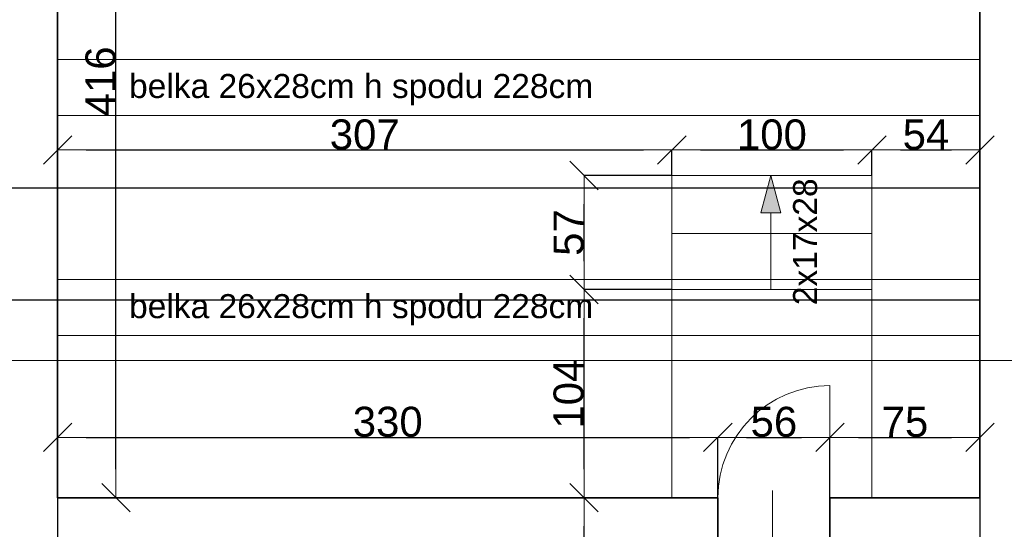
# Model space of a CAD drawing. Header units: metres. Extents: x 7506757 to 756746378, y 5735207 to 582114514.
# Tile 89 of 256: x 7683545 to 7688466, y 5792620 to 5795166. Entities that reach past the tile are written whole.
import ezdxf

# ---------------------------------------------------------------- set-up
doc = ezdxf.new("R2010")
doc.units = ezdxf.units.M
doc.header["$MEASUREMENT"] = 0
doc.header["$PDMODE"] = 2
doc.layers.get('0').update_dxf_attribs({"color": 250, "linetype": 'CONTINUOUS', "lineweight": 100, "plot": 0})
doc.layers.get('Defpoints').update_dxf_attribs({"linetype": 'CONTINUOUS'})
for name, color, linetype, lineweight in [('046', 7, 'CONTINUOUS', 18), ('7 - linia widok1', 7, 'CONTINUOUS', 13), ('ELEKTRYKA141', 7, 'CONTINUOUS', 0), ('M_OCIANA1', 7, 'CONTINUOUS', 13), ('M_OCIANA141', 7, 'CONTINUOUS', 0), ('M_OCIANA6', 5, 'CONTINUOUS', 35), ('M_OPISY141', 7, 'CONTINUOUS', 0)]:
    doc.layers.add(name, color=color, linetype=linetype, lineweight=lineweight)
for name, color, linetype in [('M_OCIANA', 7, 'CONTINUOUS'), ('M_OPISY', 7, 'CONTINUOUS'), ('PWYMIAR', 7, 'CONTINUOUS')]:
    doc.layers.add(name, color=color, linetype=linetype)
doc.styles.add('GENERATED_STYLE_1', font='arial.ttf')
doc.dimstyles.new('GENERATED_STYLE__1', dxfattribs={"dimtxt": 150, "dimasz": 142.5, "dimexe": 0.18, "dimexo": 0, "dimgap": 0.09, "dimtad": 1, "dimdec": 0, "dimlfac": 0.1, "dimzin": 0, "dimdsep": 46, "dimtxsty": 'GENERATED_STYLE_1', "dimblk": 'ARROWHEAD_6', "dimblk1": 'ARROWHEAD_6', "dimblk2": 'ARROWHEAD_6', "dimcen": 0.09, "dimclrd": 251, "dimclre": 251, "dimclrt": 7, "dimazin": 0, "dimtfac": 1, "dimtdec": 4, "dimtmove": 0, "dimatfit": 3, "dimfxl": 0, "dimtolj": 1, "dimtzin": 0, "dimarcsym": 0})
doc.dimstyles.new('GENERATED_STYLE__2', dxfattribs={"dimtxt": 150, "dimasz": 142.5, "dimexe": 0.18, "dimexo": 0, "dimgap": 0.09, "dimtad": 1, "dimtih": 1, "dimtoh": 1, "dimdec": 0, "dimlfac": 0.1, "dimzin": 0, "dimdsep": 46, "dimtxsty": 'GENERATED_STYLE_1', "dimblk": 'ARROWHEAD_6', "dimblk1": 'ARROWHEAD_6', "dimblk2": 'ARROWHEAD_6', "dimcen": 0.09, "dimclrd": 251, "dimclre": 251, "dimclrt": 7, "dimazin": 0, "dimtfac": 1, "dimtdec": 4, "dimtmove": 0, "dimatfit": 3, "dimfxl": 0, "dimtolj": 1, "dimtzin": 0, "dimarcsym": 0})
doc.dimstyles.new('GENERATED_STYLE__3', dxfattribs={"dimtxt": 150, "dimasz": 142.5, "dimexe": 0.18, "dimexo": 0, "dimgap": 0.09, "dimtad": 1, "dimdec": 0, "dimlfac": 0.1, "dimzin": 0, "dimdsep": 46, "dimtxsty": 'GENERATED_STYLE_1', "dimblk": 'ARROWHEAD_6', "dimblk1": 'ARROWHEAD_6', "dimblk2": 'ARROWHEAD_6', "dimcen": 0.09, "dimclrd": 251, "dimclre": 251, "dimclrt": 7, "dimazin": 0, "dimtfac": 1, "dimtdec": 4, "dimtmove": 2, "dimatfit": 3, "dimfxl": 0, "dimtolj": 1, "dimtzin": 0, "dimarcsym": 0})

# ---------------------------------------------------------------- blocks, each defined once
blk = doc.blocks.new('Linia_9', base_point=(590119.7, 242838.3))
at = {"layer": 'M_OCIANA1', "linetype": 'Continuous'}
blk.add_hatch(color=256, dxfattribs=at).paths.add_polyline_path([(590119.7, 243408.3), (590169.7, 243221.7), (590069.7, 243221.7)], flags=0)
for p, q in [((590119.7, 243408.3), (590069.7, 243221.7)), ((590119.7, 243408.3), (590169.7, 243221.7)), ((590169.7, 243221.7), (590069.7, 243221.7))]:
    blk.add_line(p, q, dxfattribs=at)
at = {"layer": 'M_OCIANA141', "linetype": 'Continuous'}
blk.add_line((590119.7, 242838.3), (590119.7, 243221.7), dxfattribs=at)
blk = doc.blocks.new('Linia_13', base_point=(584931.7, 242484))
at = {"layer": 'M_OPISY141', "linetype": 'Continuous'}
blk.add_line((584931.7, 242484), (591798.8, 242484), dxfattribs=at)
blk = doc.blocks.new('ARROWHEAD_6')
at = {"color": 0, "linetype": 'Continuous', "lineweight": 0}
for p, q in [((-0.5, -0.5), (0.5, 0.5)), ((0, 0), (-1, 0))]:
    blk.add_line(p, q, dxfattribs=at)
blk = doc.blocks.new('*D5523')
at = {"layer": 'Defpoints', "color": 0, "linetype": 'Continuous', "transparency": 16777216}
for p in [(7683734.6, 5796937.5), (7684026.4, 5796937.5), (7683734.6, 5792777.5)]:
    blk.add_point(p, dxfattribs=at)
at = {"layer": 'PWYMIAR', "color": 251, "linetype": 'Continuous', "lineweight": -2, "transparency": 16777216}
for p, q in [((7683734.6, 5796937.5), (7684026.6, 5796937.5)), ((7684026.4, 5792920), (7684026.4, 5796795)), ((7683734.6, 5792777.5), (7684026.6, 5792777.5))]:
    blk.add_line(p, q, dxfattribs=at)
at = {"layer": 'PWYMIAR', "color": 251, "linetype": 'Continuous', "lineweight": -2, "transparency": 16777216, "xscale": 142.5, "yscale": 142.5, "zscale": 142.5}
for p, rotation in [((7684026.4, 5796937.5), 90), ((7684026.4, 5792777.5), 270)]:
    blk.add_blockref('ARROWHEAD_6', p, dxfattribs=dict(at, rotation=rotation))
at = {"layer": 'PWYMIAR', "color": 7, "linetype": 'Continuous', "lineweight": 13, "transparency": 16777216, "insert": (7683949.7, 5794857.5), "char_height": 150, "attachment_point": 5, "rotation": 90, "style": 'GENERATED_STYLE_1'}
blk.add_mtext('\\A1;416', dxfattribs=at)
blk = doc.blocks.new('*D5540')
at = {"layer": 'Defpoints', "color": 0, "linetype": 'Continuous', "transparency": 16777216}
for p in [(7687034.6, 5793079.2), (7683734.6, 5792777.5), (7687034.6, 5792777.5)]:
    blk.add_point(p, dxfattribs=at)
at = {"layer": 'PWYMIAR', "color": 251, "linetype": 'Continuous', "lineweight": -2, "transparency": 16777216}
for p, q in [((7683734.6, 5792777.5), (7683734.6, 5793079.4)), ((7683877.1, 5793079.2), (7686892.1, 5793079.2)), ((7687034.6, 5792777.5), (7687034.6, 5793079.4))]:
    blk.add_line(p, q, dxfattribs=at)
at = {"layer": 'PWYMIAR', "color": 251, "linetype": 'Continuous', "lineweight": -2, "transparency": 16777216, "xscale": 142.5, "yscale": 142.5, "zscale": 142.5, "rotation": 180}
blk.add_blockref('ARROWHEAD_6', (7683734.6, 5793079.2), dxfattribs=at)
at = {"layer": 'PWYMIAR', "color": 251, "linetype": 'Continuous', "lineweight": -2, "transparency": 16777216, "xscale": 142.5, "yscale": 142.5, "zscale": 142.5}
blk.add_blockref('ARROWHEAD_6', (7687034.6, 5793079.2), dxfattribs=at)
at = {"layer": 'PWYMIAR', "color": 7, "linetype": 'Continuous', "lineweight": 13, "transparency": 16777216, "insert": (7685384.6, 5793156), "char_height": 150, "attachment_point": 5, "style": 'GENERATED_STYLE_1'}
blk.add_mtext('\\A1;330', dxfattribs=at)
blk = doc.blocks.new('*D5541')
at = {"layer": 'Defpoints', "color": 0, "linetype": 'Continuous', "transparency": 16777216}
for p in [(7687594.6, 5793079.2), (7687034.6, 5792777.5), (7687594.6, 5792777.5)]:
    blk.add_point(p, dxfattribs=at)
at = {"layer": 'PWYMIAR', "color": 251, "linetype": 'Continuous', "lineweight": -2, "transparency": 16777216}
for p, q in [((7687034.6, 5792777.5), (7687034.6, 5793079.4)), ((7687177.1, 5793079.2), (7687452.1, 5793079.2)), ((7687594.6, 5792777.5), (7687594.6, 5793079.4))]:
    blk.add_line(p, q, dxfattribs=at)
at = {"layer": 'PWYMIAR', "color": 251, "linetype": 'Continuous', "lineweight": -2, "transparency": 16777216, "xscale": 142.5, "yscale": 142.5, "zscale": 142.5, "rotation": 180}
blk.add_blockref('ARROWHEAD_6', (7687034.6, 5793079.2), dxfattribs=at)
at = {"layer": 'PWYMIAR', "color": 251, "linetype": 'Continuous', "lineweight": -2, "transparency": 16777216, "xscale": 142.5, "yscale": 142.5, "zscale": 142.5}
blk.add_blockref('ARROWHEAD_6', (7687594.6, 5793079.2), dxfattribs=at)
at = {"layer": 'PWYMIAR', "color": 7, "linetype": 'Continuous', "lineweight": 13, "transparency": 16777216, "insert": (7687314.6, 5793155.9), "char_height": 150, "attachment_point": 5, "style": 'GENERATED_STYLE_1'}
blk.add_mtext('\\A1;56', dxfattribs=at)
blk = doc.blocks.new('*D5542')
at = {"layer": 'Defpoints', "color": 0, "linetype": 'Continuous', "transparency": 16777216}
for p in [(7688344.6, 5793079.2), (7687594.6, 5792777.5), (7688344.6, 5792777.5)]:
    blk.add_point(p, dxfattribs=at)
at = {"layer": 'PWYMIAR', "color": 251, "linetype": 'Continuous', "lineweight": -2, "transparency": 16777216}
for p, q in [((7687594.6, 5792777.5), (7687594.6, 5793079.4)), ((7687737.1, 5793079.2), (7688202.1, 5793079.2)), ((7688344.6, 5792777.5), (7688344.6, 5793079.4))]:
    blk.add_line(p, q, dxfattribs=at)
at = {"layer": 'PWYMIAR', "color": 251, "linetype": 'Continuous', "lineweight": -2, "transparency": 16777216, "xscale": 142.5, "yscale": 142.5, "zscale": 142.5, "rotation": 180}
blk.add_blockref('ARROWHEAD_6', (7687594.6, 5793079.2), dxfattribs=at)
at = {"layer": 'PWYMIAR', "color": 251, "linetype": 'Continuous', "lineweight": -2, "transparency": 16777216, "xscale": 142.5, "yscale": 142.5, "zscale": 142.5}
blk.add_blockref('ARROWHEAD_6', (7688344.6, 5793079.2), dxfattribs=at)
at = {"layer": 'PWYMIAR', "color": 7, "linetype": 'Continuous', "lineweight": 13, "transparency": 16777216, "insert": (7687969.6, 5793155.6), "char_height": 150, "attachment_point": 5, "style": 'GENERATED_STYLE_1'}
blk.add_mtext('\\A1;75', dxfattribs=at)
blk = doc.blocks.new('*D5547')
at = {"layer": 'Defpoints', "color": 0, "linetype": 'Continuous', "transparency": 16777216}
for p in [(7686365.7, 5792777.5), (7686804.6, 5792777.5), (7686744.6, 5791637.5)]:
    blk.add_point(p, dxfattribs=at)
at = {"layer": 'PWYMIAR', "color": 251, "linetype": 'Continuous', "lineweight": -2, "transparency": 16777216}
for p, q in [((7686804.6, 5792777.5), (7686365.5, 5792777.5)), ((7686365.7, 5791780), (7686365.7, 5792635)), ((7686744.6, 5791637.5), (7686365.5, 5791637.5))]:
    blk.add_line(p, q, dxfattribs=at)
at = {"layer": 'PWYMIAR', "color": 251, "linetype": 'Continuous', "lineweight": -2, "transparency": 16777216, "xscale": 142.5, "yscale": 142.5, "zscale": 142.5}
for p, rotation in [((7686365.7, 5792777.5), 90), ((7686365.7, 5791637.5), 270)]:
    blk.add_blockref('ARROWHEAD_6', p, dxfattribs=dict(at, rotation=rotation))
at = {"layer": 'PWYMIAR', "color": 7, "linetype": 'Continuous', "lineweight": 13, "transparency": 16777216, "insert": (7686290.3, 5792207.5), "char_height": 150, "attachment_point": 5, "rotation": 90, "style": 'GENERATED_STYLE_1'}
blk.add_mtext('\\A1;114', dxfattribs=at)
blk = doc.blocks.new('*D5548')
at = {"layer": 'Defpoints', "color": 0, "linetype": 'Continuous', "transparency": 16777216}
for p in [(7686365.7, 5793817.5), (7686804.6, 5793817.5), (7686804.6, 5792777.5)]:
    blk.add_point(p, dxfattribs=at)
at = {"layer": 'PWYMIAR', "color": 251, "linetype": 'Continuous', "lineweight": -2, "transparency": 16777216}
for p, q in [((7686804.6, 5793817.5), (7686365.5, 5793817.5)), ((7686365.7, 5792920), (7686365.7, 5793675)), ((7686804.6, 5792777.5), (7686365.5, 5792777.5))]:
    blk.add_line(p, q, dxfattribs=at)
at = {"layer": 'PWYMIAR', "color": 251, "linetype": 'Continuous', "lineweight": -2, "transparency": 16777216, "xscale": 142.5, "yscale": 142.5, "zscale": 142.5}
for p, rotation in [((7686365.7, 5793817.5), 90), ((7686365.7, 5792777.5), 270)]:
    blk.add_blockref('ARROWHEAD_6', p, dxfattribs=dict(at, rotation=rotation))
at = {"layer": 'PWYMIAR', "color": 7, "linetype": 'Continuous', "lineweight": 13, "transparency": 16777216, "insert": (7686289, 5793297.5), "char_height": 150, "attachment_point": 5, "rotation": 90, "style": 'GENERATED_STYLE_1'}
blk.add_mtext('\\A1;104', dxfattribs=at)
blk = doc.blocks.new('*D5549')
at = {"layer": 'Defpoints', "color": 0, "linetype": 'Continuous', "transparency": 16777216}
for p in [(7686365.7, 5794387.5), (7686804.6, 5794387.5), (7686804.6, 5793817.5)]:
    blk.add_point(p, dxfattribs=at)
at = {"layer": 'PWYMIAR', "color": 251, "linetype": 'Continuous', "lineweight": -2, "transparency": 16777216}
for p, q in [((7686804.6, 5794387.5), (7686365.5, 5794387.5)), ((7686365.7, 5793960), (7686365.7, 5794245)), ((7686804.6, 5793817.5), (7686365.5, 5793817.5))]:
    blk.add_line(p, q, dxfattribs=at)
at = {"layer": 'PWYMIAR', "color": 251, "linetype": 'Continuous', "lineweight": -2, "transparency": 16777216, "xscale": 142.5, "yscale": 142.5, "zscale": 142.5}
for p, rotation in [((7686365.7, 5794387.5), 90), ((7686365.7, 5793817.5), 270)]:
    blk.add_blockref('ARROWHEAD_6', p, dxfattribs=dict(at, rotation=rotation))
at = {"layer": 'PWYMIAR', "color": 7, "linetype": 'Continuous', "lineweight": 13, "transparency": 16777216, "insert": (7686289.3, 5794102.5), "char_height": 150, "attachment_point": 5, "rotation": 90, "style": 'GENERATED_STYLE_1'}
blk.add_mtext('\\A1;57', dxfattribs=at)
blk = doc.blocks.new('*D5727')
at = {"layer": 'Defpoints', "color": 0, "linetype": 'Continuous', "transparency": 16777216}
for p in [(7687584.6, 5796937.5), (7688344.6, 5795557.5), (7688344.6, 5792777.5)]:
    blk.add_point(p, dxfattribs=at)
at = {"layer": 'PWYMIAR', "color": 251, "linetype": 'Continuous', "lineweight": -2, "transparency": 16777216}
for p, q in [((7687584.6, 5796937.5), (7687584.6, 5795557.3)), ((7687727.1, 5795557.5), (7688202.1, 5795557.5)), ((7688344.6, 5792777.5), (7688344.6, 5795557.7))]:
    blk.add_line(p, q, dxfattribs=at)
at = {"layer": 'PWYMIAR', "color": 251, "linetype": 'Continuous', "lineweight": -2, "transparency": 16777216, "xscale": 142.5, "yscale": 142.5, "zscale": 142.5, "rotation": 180}
blk.add_blockref('ARROWHEAD_6', (7687584.6, 5795557.5), dxfattribs=at)
at = {"layer": 'PWYMIAR', "color": 251, "linetype": 'Continuous', "lineweight": -2, "transparency": 16777216, "xscale": 142.5, "yscale": 142.5, "zscale": 142.5}
blk.add_blockref('ARROWHEAD_6', (7688344.6, 5795557.5), dxfattribs=at)
at = {"layer": 'PWYMIAR', "color": 7, "linetype": 'Continuous', "lineweight": 13, "transparency": 16777216, "insert": (7687964.6, 5795634.2), "char_height": 150, "attachment_point": 5, "style": 'GENERATED_STYLE_1'}
blk.add_mtext('\\A1;76', dxfattribs=at)
blk = doc.blocks.new('*D5729')
at = {"layer": 'Defpoints', "color": 0, "linetype": 'Continuous', "transparency": 16777216}
for p in [(7686804.6, 5794515), (7686804.6, 5794387.5), (7683734.6, 5792777.5)]:
    blk.add_point(p, dxfattribs=at)
at = {"layer": 'PWYMIAR', "color": 251, "linetype": 'Continuous', "lineweight": -2, "transparency": 16777216}
for p, q in [((7683734.6, 5792777.5), (7683734.6, 5794515.2)), ((7683877.1, 5794515), (7686662.1, 5794515)), ((7686804.6, 5794387.5), (7686804.6, 5794515.2))]:
    blk.add_line(p, q, dxfattribs=at)
at = {"layer": 'PWYMIAR', "color": 251, "linetype": 'Continuous', "lineweight": -2, "transparency": 16777216, "xscale": 142.5, "yscale": 142.5, "zscale": 142.5, "rotation": 180}
blk.add_blockref('ARROWHEAD_6', (7683734.6, 5794515), dxfattribs=at)
at = {"layer": 'PWYMIAR', "color": 251, "linetype": 'Continuous', "lineweight": -2, "transparency": 16777216, "xscale": 142.5, "yscale": 142.5, "zscale": 142.5}
blk.add_blockref('ARROWHEAD_6', (7686804.6, 5794515), dxfattribs=at)
at = {"layer": 'PWYMIAR', "color": 7, "linetype": 'Continuous', "lineweight": 13, "transparency": 16777216, "insert": (7685269.6, 5794591.7), "char_height": 150, "attachment_point": 5, "style": 'GENERATED_STYLE_1'}
blk.add_mtext('\\A1;307', dxfattribs=at)
blk = doc.blocks.new('*D5730')
at = {"layer": 'Defpoints', "color": 0, "linetype": 'Continuous', "transparency": 16777216}
for p in [(7687804.6, 5794515), (7686804.6, 5794387.5), (7687804.6, 5794387.5)]:
    blk.add_point(p, dxfattribs=at)
at = {"layer": 'PWYMIAR', "color": 251, "linetype": 'Continuous', "lineweight": -2, "transparency": 16777216}
for p, q in [((7686804.6, 5794387.5), (7686804.6, 5794515.2)), ((7686947.1, 5794515), (7687662.1, 5794515)), ((7687804.6, 5794387.5), (7687804.6, 5794515.2))]:
    blk.add_line(p, q, dxfattribs=at)
at = {"layer": 'PWYMIAR', "color": 251, "linetype": 'Continuous', "lineweight": -2, "transparency": 16777216, "xscale": 142.5, "yscale": 142.5, "zscale": 142.5, "rotation": 180}
blk.add_blockref('ARROWHEAD_6', (7686804.6, 5794515), dxfattribs=at)
at = {"layer": 'PWYMIAR', "color": 251, "linetype": 'Continuous', "lineweight": -2, "transparency": 16777216, "xscale": 142.5, "yscale": 142.5, "zscale": 142.5}
blk.add_blockref('ARROWHEAD_6', (7687804.6, 5794515), dxfattribs=at)
at = {"layer": 'PWYMIAR', "color": 7, "linetype": 'Continuous', "lineweight": 13, "transparency": 16777216, "insert": (7687304.6, 5794591.7), "char_height": 150, "attachment_point": 5, "style": 'GENERATED_STYLE_1'}
blk.add_mtext('\\A1;100', dxfattribs=at)
blk = doc.blocks.new('*D5731')
at = {"layer": 'Defpoints', "color": 0, "linetype": 'Continuous', "transparency": 16777216}
for p in [(7688344.6, 5794515), (7687804.6, 5794387.5), (7688344.6, 5794408.4)]:
    blk.add_point(p, dxfattribs=at)
at = {"layer": 'PWYMIAR', "color": 251, "linetype": 'Continuous', "lineweight": -2, "transparency": 16777216}
for p, q in [((7687804.6, 5794387.5), (7687804.6, 5794515.2)), ((7687947.1, 5794515), (7688202.1, 5794515)), ((7688344.6, 5794408.4), (7688344.6, 5794515.2))]:
    blk.add_line(p, q, dxfattribs=at)
at = {"layer": 'PWYMIAR', "color": 251, "linetype": 'Continuous', "lineweight": -2, "transparency": 16777216, "xscale": 142.5, "yscale": 142.5, "zscale": 142.5, "rotation": 180}
blk.add_blockref('ARROWHEAD_6', (7687804.6, 5794515), dxfattribs=at)
at = {"layer": 'PWYMIAR', "color": 251, "linetype": 'Continuous', "lineweight": -2, "transparency": 16777216, "xscale": 142.5, "yscale": 142.5, "zscale": 142.5}
blk.add_blockref('ARROWHEAD_6', (7688344.6, 5794515), dxfattribs=at)
at = {"layer": 'PWYMIAR', "color": 7, "linetype": 'Continuous', "lineweight": 13, "transparency": 16777216, "insert": (7688074.6, 5794591.3), "char_height": 150, "attachment_point": 5, "style": 'GENERATED_STYLE_1'}
blk.add_mtext('\\A1;54', dxfattribs=at)
blk = doc.blocks.new('*D5734')
at = {"layer": 'Defpoints', "color": 0, "linetype": 'Continuous', "transparency": 16777216}
for p in [(7682684.6, 5799677), (7683734.6, 5792984.4), (7683734.6, 5789192.4)]:
    blk.add_point(p, dxfattribs=at)
at = {"layer": 'PWYMIAR', "color": 251, "linetype": 'Continuous', "lineweight": -2, "transparency": 16777216}
for p, q in [((7682684.6, 5799677), (7682684.6, 5789192.2)), ((7683734.6, 5792984.4), (7683734.6, 5789192.2)), ((7682827.1, 5789192.4), (7683592.1, 5789192.4))]:
    blk.add_line(p, q, dxfattribs=at)
at = {"layer": 'PWYMIAR', "color": 251, "linetype": 'Continuous', "lineweight": -2, "transparency": 16777216, "xscale": 142.5, "yscale": 142.5, "zscale": 142.5, "rotation": 180}
blk.add_blockref('ARROWHEAD_6', (7682684.6, 5789192.4), dxfattribs=at)
at = {"layer": 'PWYMIAR', "color": 251, "linetype": 'Continuous', "lineweight": -2, "transparency": 16777216, "xscale": 142.5, "yscale": 142.5, "zscale": 142.5}
blk.add_blockref('ARROWHEAD_6', (7683734.6, 5789192.4), dxfattribs=at)
at = {"layer": 'PWYMIAR', "color": 7, "linetype": 'Continuous', "lineweight": 13, "transparency": 16777216, "insert": (7683209.6, 5789269.1), "char_height": 150, "attachment_point": 5, "style": 'GENERATED_STYLE_1'}
blk.add_mtext('\\A1;105', dxfattribs=at)
blk = doc.blocks.new('*D5735')
at = {"layer": 'Defpoints', "color": 0, "linetype": 'Continuous', "transparency": 16777216}
for p in [(7683734.6, 5792984.4), (7688344.6, 5792984.4), (7688344.6, 5789192.4)]:
    blk.add_point(p, dxfattribs=at)
at = {"layer": 'PWYMIAR', "color": 251, "linetype": 'Continuous', "lineweight": -2, "transparency": 16777216}
for p, q in [((7683734.6, 5792984.4), (7683734.6, 5789192.2)), ((7688344.6, 5792984.4), (7688344.6, 5789192.2)), ((7683877.1, 5789192.4), (7688202.1, 5789192.4))]:
    blk.add_line(p, q, dxfattribs=at)
at = {"layer": 'PWYMIAR', "color": 251, "linetype": 'Continuous', "lineweight": -2, "transparency": 16777216, "xscale": 142.5, "yscale": 142.5, "zscale": 142.5, "rotation": 180}
blk.add_blockref('ARROWHEAD_6', (7683734.6, 5789192.4), dxfattribs=at)
at = {"layer": 'PWYMIAR', "color": 251, "linetype": 'Continuous', "lineweight": -2, "transparency": 16777216, "xscale": 142.5, "yscale": 142.5, "zscale": 142.5}
blk.add_blockref('ARROWHEAD_6', (7688344.6, 5789192.4), dxfattribs=at)
at = {"layer": 'PWYMIAR', "color": 7, "linetype": 'Continuous', "lineweight": 13, "transparency": 16777216, "insert": (7686039.6, 5789269.1), "char_height": 150, "attachment_point": 5, "style": 'GENERATED_STYLE_1'}
blk.add_mtext('\\A1;461', dxfattribs=at)
blk = doc.blocks.new('*D5736')
at = {"layer": 'Defpoints', "color": 0, "linetype": 'Continuous', "transparency": 16777216}
for p in [(7688344.6, 5792984.4), (7688884.6, 5792984.4), (7688884.6, 5789192.4)]:
    blk.add_point(p, dxfattribs=at)
at = {"layer": 'PWYMIAR', "color": 251, "linetype": 'Continuous', "lineweight": -2, "transparency": 16777216}
for p, q in [((7688344.6, 5792984.4), (7688344.6, 5789192.2)), ((7688884.6, 5792984.4), (7688884.6, 5789192.2)), ((7688487.1, 5789192.4), (7688742.1, 5789192.4))]:
    blk.add_line(p, q, dxfattribs=at)
at = {"layer": 'PWYMIAR', "color": 251, "linetype": 'Continuous', "lineweight": -2, "transparency": 16777216, "xscale": 142.5, "yscale": 142.5, "zscale": 142.5, "rotation": 180}
blk.add_blockref('ARROWHEAD_6', (7688344.6, 5789192.4), dxfattribs=at)
at = {"layer": 'PWYMIAR', "color": 251, "linetype": 'Continuous', "lineweight": -2, "transparency": 16777216, "xscale": 142.5, "yscale": 142.5, "zscale": 142.5}
blk.add_blockref('ARROWHEAD_6', (7688884.6, 5789192.4), dxfattribs=at)
at = {"layer": 'PWYMIAR', "color": 7, "linetype": 'Continuous', "lineweight": 13, "transparency": 16777216, "insert": (7688614.6, 5789268.8), "char_height": 150, "attachment_point": 5, "style": 'GENERATED_STYLE_1'}
blk.add_mtext('\\A1;54', dxfattribs=at)
blk = doc.blocks.new('*D5754')
at = {"layer": 'Defpoints', "color": 0, "linetype": 'Continuous', "transparency": 16777216}
for p in [(7679887.9, 5793764.9), (7688344.6, 5793764.9), (7691384.6, 5791637.5)]:
    blk.add_point(p, dxfattribs=at)
at = {"layer": 'PWYMIAR', "color": 251, "linetype": 'Continuous', "lineweight": -2, "transparency": 16777216}
for p, q in [((7688344.6, 5793764.9), (7679887.7, 5793764.9)), ((7679887.9, 5791780), (7679887.9, 5793622.4)), ((7691384.6, 5791637.5), (7679887.7, 5791637.5))]:
    blk.add_line(p, q, dxfattribs=at)
at = {"layer": 'PWYMIAR', "color": 251, "linetype": 'Continuous', "lineweight": -2, "transparency": 16777216, "xscale": 142.5, "yscale": 142.5, "zscale": 142.5}
for p, rotation in [((7679887.9, 5793764.9), 90), ((7679887.9, 5791637.5), 270)]:
    blk.add_blockref('ARROWHEAD_6', p, dxfattribs=dict(at, rotation=rotation))
at = {"layer": 'PWYMIAR', "color": 7, "linetype": 'Continuous', "lineweight": 13, "transparency": 16777216, "insert": (7679811.1, 5792701.2), "char_height": 150, "attachment_point": 5, "rotation": 90, "style": 'GENERATED_STYLE_1'}
blk.add_mtext('\\A1;213', dxfattribs=at)
blk = doc.blocks.new('*D5755')
at = {"layer": 'Defpoints', "color": 0, "linetype": 'Continuous', "transparency": 16777216}
for p in [(7679887.9, 5794324.9), (7688344.6, 5794324.9), (7688344.6, 5793764.9)]:
    blk.add_point(p, dxfattribs=at)
at = {"layer": 'PWYMIAR', "color": 251, "linetype": 'Continuous', "lineweight": -2, "transparency": 16777216}
for p, q in [((7688344.6, 5794324.9), (7679887.7, 5794324.9)), ((7679887.9, 5793907.4), (7679887.9, 5794182.4)), ((7688344.6, 5793764.9), (7679887.7, 5793764.9))]:
    blk.add_line(p, q, dxfattribs=at)
at = {"layer": 'PWYMIAR', "color": 251, "linetype": 'Continuous', "lineweight": -2, "transparency": 16777216, "xscale": 142.5, "yscale": 142.5, "zscale": 142.5}
for p, rotation in [((7679887.9, 5794324.9), 90), ((7679887.9, 5793764.9), 270)]:
    blk.add_blockref('ARROWHEAD_6', p, dxfattribs=dict(at, rotation=rotation))
at = {"layer": 'PWYMIAR', "color": 7, "linetype": 'Continuous', "lineweight": 13, "transparency": 16777216, "insert": (7679811.2, 5794044.9), "char_height": 150, "attachment_point": 5, "rotation": 90, "style": 'GENERATED_STYLE_1'}
blk.add_mtext('\\A1;56', dxfattribs=at)
blk = doc.blocks.new('*D5756')
at = {"layer": 'Defpoints', "color": 0, "linetype": 'Continuous', "transparency": 16777216}
for p in [(7679887.9, 5797074.9), (7688344.6, 5797074.9), (7688344.6, 5794324.9)]:
    blk.add_point(p, dxfattribs=at)
at = {"layer": 'PWYMIAR', "color": 251, "linetype": 'Continuous', "lineweight": -2, "transparency": 16777216}
for p, q in [((7688344.6, 5797074.9), (7679887.7, 5797074.9)), ((7679887.9, 5794467.4), (7679887.9, 5796932.4)), ((7688344.6, 5794324.9), (7679887.7, 5794324.9))]:
    blk.add_line(p, q, dxfattribs=at)
at = {"layer": 'PWYMIAR', "color": 251, "linetype": 'Continuous', "lineweight": -2, "transparency": 16777216, "xscale": 142.5, "yscale": 142.5, "zscale": 142.5}
for p, rotation in [((7679887.9, 5797074.9), 90), ((7679887.9, 5794324.9), 270)]:
    blk.add_blockref('ARROWHEAD_6', p, dxfattribs=dict(at, rotation=rotation))
at = {"layer": 'PWYMIAR', "color": 7, "linetype": 'Continuous', "lineweight": 13, "transparency": 16777216, "insert": (7679811.2, 5795699.9), "char_height": 150, "attachment_point": 5, "rotation": 90, "style": 'GENERATED_STYLE_1'}
blk.add_mtext('\\A1;275', dxfattribs=at)

msp = doc.modelspace()

# ---------------------------------------------------------------- linework, layer by layer
at = {"layer": '7 - linia widok1', "linetype": 'Continuous'}
msp.add_line((7687308.4, 5792813.5), (7687308.4, 5792034.1), dxfattribs=at)
at = {"layer": 'ELEKTRYKA141'}
for p, q in [((7683734.6, 5794967.5), (7688344.6, 5794967.5)), ((7683734.6, 5794687.5), (7688344.6, 5794687.5)), ((7683734.6, 5793867.5), (7688344.3, 5793867.5)), ((7683734.6, 5793587.5), (7688344.3, 5793587.5))]:
    msp.add_line(p, q, dxfattribs=at)
at = {"layer": 'ELEKTRYKA141', "linetype": 'Continuous'}
for p, q in [((7686804.6, 5794387.5), (7686804.6, 5792777.5)), ((7686804.6, 5794387.5), (7687804.6, 5794387.5)), ((7686804.6, 5792777.5), (7686804.6, 5794387.5)), ((7687804.6, 5792777.5), (7687804.6, 5794387.5)), ((7686804.6, 5794097.5), (7687804.6, 5794097.5)), ((7686804.6, 5793817.5), (7687804.6, 5793817.5)), ((7687594.6, 5792777.5), (7687594.6, 5793337.5))]:
    msp.add_line(p, q, dxfattribs=at)
msp.add_arc((7687594.6, 5792777.5), 560, 90, 180, dxfattribs=at)
at = {"layer": 'M_OCIANA6', "linetype": 'Continuous'}
for p, q in [((7683734.6, 5796937.5), (7683734.6, 5792777.5)), ((7688344.6, 5796937.5), (7688344.6, 5792777.5)), ((7683734.6, 5792777.5), (7687034.6, 5792777.5)), ((7687034.6, 5791637.5), (7687034.6, 5792777.5)), ((7687594.6, 5791637.5), (7687594.6, 5792777.5)), ((7687594.6, 5792777.5), (7688344.6, 5792777.5))]:
    msp.add_line(p, q, dxfattribs=at)

# ---------------------------------------------------------------- block references
at = {"layer": 'M_OCIANA', "linetype": 'Continuous'}
msp.add_blockref('Linia_9', (7687299.6, 5793817.5), dxfattribs=at)
at = {"layer": 'M_OPISY', "linetype": 'Continuous'}
msp.add_blockref('Linia_13', (7682111.6, 5793463.1), dxfattribs=at)

# ---------------------------------------------------------------- texts
at = {"layer": '046', "linetype": 'Continuous', "char_height": 120, "attachment_point": 9, "style": 'GENERATED_STYLE_1'}
for insert in [(7686411.8, 5794738.5), (7686411.8, 5793638.5)]:
    msp.add_mtext('{belka 26x28cm h spodu 228cm }', dxfattribs=dict(at, insert=insert))
at = {"layer": '046', "linetype": 'Continuous', "insert": (7687532.1, 5793739.4), "char_height": 120, "attachment_point": 7, "rotation": 90, "style": 'GENERATED_STYLE_1'}
msp.add_mtext('{2x17x28}', dxfattribs=at)

# ---------------------------------------------------------------- dimensions: what is measured, and where the dimension line sits
at = {"layer": 'PWYMIAR', "color": 251, "linetype": 'Continuous', "lineweight": 13}
for base, p1, p2, picture, middle in [((7683734.6, 5789192.4), (7682684.6, 5799677), (7683734.6, 5792984.4), '*D5734', (7683209.6, 5789269.1)), ((7688344.6, 5795557.5), (7687584.6, 5796937.5), (7688344.6, 5792777.5), '*D5727', (7687964.6, 5795634.2)), ((7686804.6, 5794515), (7683734.6, 5792777.5), (7686804.6, 5794387.5), '*D5729', (7685269.6, 5794591.7)), ((7687804.6, 5794515), (7686804.6, 5794387.5), (7687804.6, 5794387.5), '*D5730', (7687304.6, 5794591.7)), ((7688344.6, 5794515), (7687804.6, 5794387.5), (7688344.6, 5794408.4), '*D5731', (7688074.6, 5794591.3)), ((7687034.6, 5793079.2), (7683734.6, 5792777.5), (7687034.6, 5792777.5), '*D5540', (7685384.6, 5793156)), ((7687594.6, 5793079.2), (7687034.6, 5792777.5), (7687594.6, 5792777.5), '*D5541', (7687314.6, 5793155.9)), ((7688344.6, 5793079.2), (7687594.6, 5792777.5), (7688344.6, 5792777.5), '*D5542', (7687969.6, 5793155.6)), ((7688344.6, 5789192.4), (7683734.6, 5792984.4), (7688344.6, 5792984.4), '*D5735', (7686039.6, 5789269.1)), ((7688884.6, 5789192.4), (7688344.6, 5792984.4), (7688884.6, 5792984.4), '*D5736', (7688614.6, 5789268.8))]:
    dim = msp.add_linear_dim(base=base, p1=p1, p2=p2, dimstyle='GENERATED_STYLE__2', dxfattribs=at)
    dim.commit()
    dim.dimension.update_dxf_attribs({"geometry": picture, "text_midpoint": middle})
for base, p1, p2, dimstyle, picture, middle in [((7679887.9, 5797074.9), (7688344.6, 5794324.9), (7688344.6, 5797074.9), 'GENERATED_STYLE__1', '*D5756', (7679811.2, 5795699.9)), ((7684026.4, 5796937.5), (7683734.6, 5792777.5), (7683734.6, 5796937.5), 'GENERATED_STYLE__1', '*D5523', (7683949.7, 5794857.5)), ((7686365.7, 5794387.5), (7686804.6, 5793817.5), (7686804.6, 5794387.5), 'GENERATED_STYLE__3', '*D5549', (7686289.3, 5794102.5)), ((7679887.9, 5794324.9), (7688344.6, 5793764.9), (7688344.6, 5794324.9), 'GENERATED_STYLE__1', '*D5755', (7679811.2, 5794044.9)), ((7686365.7, 5793817.5), (7686804.6, 5792777.5), (7686804.6, 5793817.5), 'GENERATED_STYLE__1', '*D5548', (7686289, 5793297.5)), ((7679887.9, 5793764.9), (7691384.6, 5791637.5), (7688344.6, 5793764.9), 'GENERATED_STYLE__1', '*D5754', (7679811.1, 5792701.2)), ((7686365.7, 5792777.5), (7686744.6, 5791637.5), (7686804.6, 5792777.5), 'GENERATED_STYLE__1', '*D5547', (7686290.3, 5792207.5))]:
    dim = msp.add_linear_dim(base=base, p1=p1, p2=p2, angle=90, dimstyle=dimstyle, dxfattribs=at)
    dim.commit()
    dim.dimension.update_dxf_attribs({"geometry": picture, "text_midpoint": middle})

doc.saveas('drawing.dxf')
